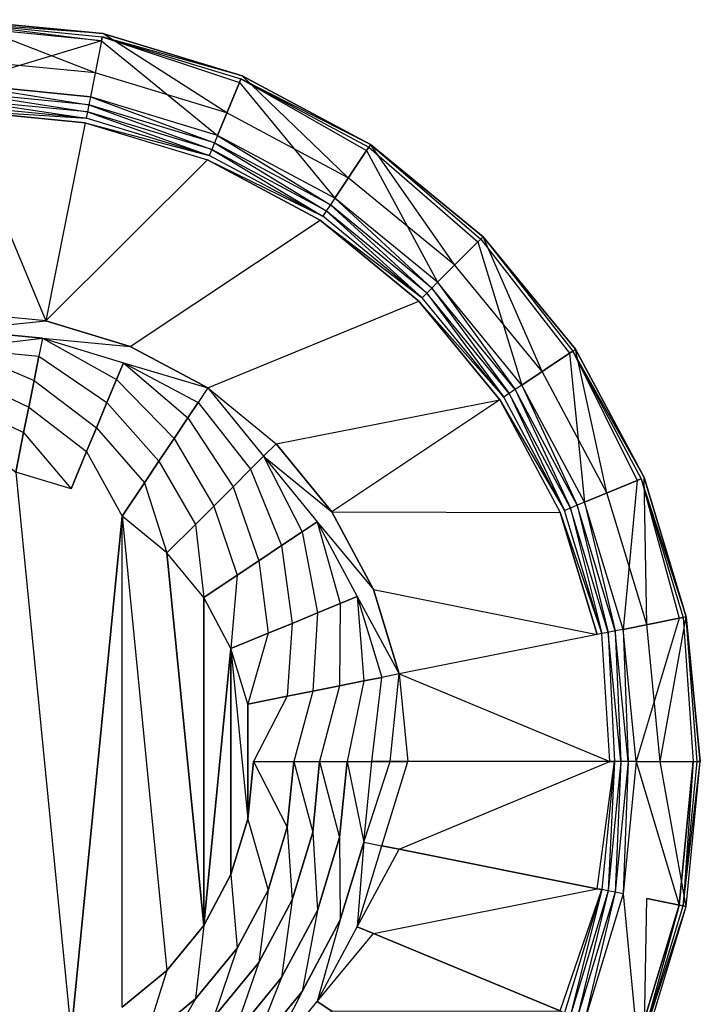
# Model space of a CAD drawing. Extents: x 0 to 0.6, y -0.37 to 0.
# Tile 6 of 6: x 0.43 to 0.6, y -0.246 to 0. Entities that reach past the tile are written whole.
import ezdxf

# ---------------------------------------------------------------- set-up
doc = ezdxf.new("R2010")
doc.units = 0
doc.layers.add('L0_WASHBASIN_N_3059_', color=7, linetype='CONTINUOUS')

msp = doc.modelspace()

# ---------------------------------------------------------------- linework, layer by layer
at = {"layer": 'L0_WASHBASIN_N_3059_', "color": 8}
for points, invisible_edges in [([(0.415197, 0, 0.086977), (0.449145, -0.013287, 0.086977), (0.414714, -0.009988, 0.086977), (0.415197, 0, 0.086977)], 13), ([(0.415197, 0, 0.087977), (0.451088, -0.003478, 0.086977), (0.415197, 0, 0.086977), (0.415197, 0, 0.087977)], 13), ([(0.451088, -0.003478, 0.086977), (0.415197, 0, 0.087977), (0.451088, -0.003478, 0.087977), (0.451088, -0.003478, 0.086977)], 12), ([(0.449145, -0.013287, 0.086977), (0.415197, 0, 0.086977), (0.451088, -0.003478, 0.086977), (0.449145, -0.013287, 0.086977)], 12), ([(0.415197, -0.0008, 0.088977), (0.451088, -0.003478, 0.087977), (0.415197, 0, 0.087977), (0.415197, -0.0008, 0.088977)], 13), ([(0.450737, -0.005251, 0.088977), (0.415197, -0.0008, 0.088977), (0.415148, -0.0018, 0.088977), (0.450737, -0.005251, 0.088977)], 13), ([(0.415197, -0.016, 0.088977), (0.450737, -0.005251, 0.088977), (0.415148, -0.0018, 0.088977), (0.415197, -0.016, 0.088977)], 13), ([(0.415197, -0.0008, 0.088977), (0.450737, -0.005251, 0.088977), (0.450933, -0.004265, 0.088977), (0.415197, -0.0008, 0.088977)], 12), ([(0.451088, -0.003478, 0.087977), (0.415197, -0.0008, 0.088977), (0.450933, -0.004265, 0.088977), (0.451088, -0.003478, 0.087977)], 12), ([(0.451088, -0.003478, 0.086977), (0.481981, -0.023248, 0.086977), (0.449145, -0.013287, 0.086977), (0.451088, -0.003478, 0.086977)], 13), ([(0.485117, -0.01568, 0.088977), (0.450933, -0.004265, 0.088977), (0.450737, -0.005251, 0.088977), (0.485117, -0.01568, 0.088977)], 13), ([(0.450933, -0.004265, 0.088977), (0.485808, -0.01401, 0.087977), (0.451088, -0.003478, 0.087977), (0.450933, -0.004265, 0.088977)], 13), ([(0.450933, -0.004265, 0.088977), (0.485117, -0.01568, 0.088977), (0.485501, -0.014752, 0.088977), (0.450933, -0.004265, 0.088977)], 12), ([(0.485808, -0.01401, 0.087977), (0.450933, -0.004265, 0.088977), (0.485501, -0.014752, 0.088977), (0.485808, -0.01401, 0.087977)], 12), ([(0.451088, -0.003478, 0.087977), (0.485808, -0.01401, 0.086977), (0.451088, -0.003478, 0.086977), (0.451088, -0.003478, 0.087977)], 13), ([(0.485808, -0.01401, 0.086977), (0.451088, -0.003478, 0.087977), (0.485808, -0.01401, 0.087977), (0.485808, -0.01401, 0.086977)], 12), ([(0.481981, -0.023248, 0.086977), (0.451088, -0.003478, 0.086977), (0.485808, -0.01401, 0.086977), (0.481981, -0.023248, 0.086977)], 12), ([(0.450737, -0.005251, 0.088977), (0.415197, -0.016, 0.088977), (0.447974, -0.019228, 0.088977), (0.450737, -0.005251, 0.088977)], 12), ([(0.479681, -0.028846, 0.088977), (0.450737, -0.005251, 0.088977), (0.447974, -0.019228, 0.088977), (0.479681, -0.028846, 0.088977)], 13), ([(0.450737, -0.005251, 0.088977), (0.479681, -0.028846, 0.088977), (0.485117, -0.01568, 0.088977), (0.450737, -0.005251, 0.088977)], 12), ([(0.485808, -0.01401, 0.086977), (0.51225, -0.039427, 0.086977), (0.481981, -0.023248, 0.086977), (0.485808, -0.01401, 0.086977)], 13), ([(0.485501, -0.014752, 0.088977), (0.517805, -0.031113, 0.087977), (0.485808, -0.01401, 0.087977), (0.485501, -0.014752, 0.088977)], 13), ([(0.485808, -0.01401, 0.087977), (0.517805, -0.031113, 0.086977), (0.485808, -0.01401, 0.086977), (0.485808, -0.01401, 0.087977)], 13), ([(0.517805, -0.031113, 0.086977), (0.485808, -0.01401, 0.087977), (0.517805, -0.031113, 0.087977), (0.517805, -0.031113, 0.086977)], 12), ([(0.51225, -0.039427, 0.086977), (0.485808, -0.01401, 0.086977), (0.517805, -0.031113, 0.086977), (0.51225, -0.039427, 0.086977)], 12), ([(0.447582, -0.021199, 0.088977), (0.415197, -0.016, 0.088977), (0.415098, -0.018, 0.088977), (0.447582, -0.021199, 0.088977)], 13), ([(0.415197, -0.016, 0.088977), (0.447582, -0.021199, 0.088977), (0.447974, -0.019228, 0.088977), (0.415197, -0.016, 0.088977)], 10), ([(0.508902, -0.044466, 0.088977), (0.485117, -0.01568, 0.088977), (0.479681, -0.028846, 0.088977), (0.508902, -0.044466, 0.088977)], 13), ([(0.516802, -0.032616, 0.088977), (0.485501, -0.014752, 0.088977), (0.485117, -0.01568, 0.088977), (0.516802, -0.032616, 0.088977)], 13), ([(0.485117, -0.01568, 0.088977), (0.508902, -0.044466, 0.088977), (0.516802, -0.032616, 0.088977), (0.485117, -0.01568, 0.088977)], 12), ([(0.485501, -0.014752, 0.088977), (0.516802, -0.032616, 0.088977), (0.51736, -0.03178, 0.088977), (0.485501, -0.014752, 0.088977)], 12), ([(0.517805, -0.031113, 0.087977), (0.485501, -0.014752, 0.088977), (0.51736, -0.03178, 0.088977), (0.517805, -0.031113, 0.087977)], 12), ([(0.447227, -0.022993, 0.088555), (0.415098, -0.018, 0.088977), (0.415031, -0.019822, 0.088555), (0.447227, -0.022993, 0.088555)], 13), ([(0.415098, -0.018, 0.088977), (0.447227, -0.022993, 0.088555), (0.447582, -0.021199, 0.088977), (0.415098, -0.018, 0.088977)], 10), ([(0.478912, -0.030703, 0.088977), (0.447974, -0.019228, 0.088977), (0.447582, -0.021199, 0.088977), (0.478912, -0.030703, 0.088977)], 13), ([(0.447974, -0.019228, 0.088977), (0.478912, -0.030703, 0.088977), (0.479681, -0.028846, 0.088977), (0.447974, -0.019228, 0.088977)], 10), ([(0.414948, -0.022579, 0.085928), (0.446924, -0.024536, 0.087537), (0.415006, -0.021392, 0.087537), (0.414948, -0.022579, 0.085928)], 12), ([(0.446924, -0.024536, 0.087537), (0.415031, -0.019822, 0.088555), (0.415006, -0.021392, 0.087537), (0.446924, -0.024536, 0.087537)], 13), ([(0.415031, -0.019822, 0.088555), (0.446924, -0.024536, 0.087537), (0.447227, -0.022993, 0.088555), (0.415031, -0.019822, 0.088555)], 10), ([(0.478214, -0.032393, 0.088555), (0.447582, -0.021199, 0.088977), (0.447227, -0.022993, 0.088555), (0.478214, -0.032393, 0.088555)], 13), ([(0.447582, -0.021199, 0.088977), (0.478214, -0.032393, 0.088555), (0.478912, -0.030703, 0.088977), (0.447582, -0.021199, 0.088977)], 10), ([(0.446924, -0.024536, 0.087537), (0.414948, -0.022579, 0.085928), (0.446693, -0.025698, 0.085922), (0.446924, -0.024536, 0.087537)], 13), ([(0.43687, -0.075085, 0.018011), (0.414948, -0.022579, 0.085928), (0.415057, -0.07293, 0.018006), (0.43687, -0.075085, 0.018011)], 13), ([(0.414948, -0.022579, 0.085928), (0.43687, -0.075085, 0.018011), (0.446693, -0.025698, 0.085922), (0.414948, -0.022579, 0.085928)], 10), ([(0.446693, -0.025698, 0.085922), (0.477616, -0.033846, 0.087537), (0.446924, -0.024536, 0.087537), (0.446693, -0.025698, 0.085922)], 12), ([(0.477616, -0.033846, 0.087537), (0.447227, -0.022993, 0.088555), (0.446924, -0.024536, 0.087537), (0.477616, -0.033846, 0.087537)], 13), ([(0.447227, -0.022993, 0.088555), (0.477616, -0.033846, 0.087537), (0.478214, -0.032393, 0.088555), (0.447227, -0.022993, 0.088555)], 10), ([(0.43687, -0.075085, 0.018011), (0.477162, -0.034941, 0.085922), (0.446693, -0.025698, 0.085922), (0.43687, -0.075085, 0.018011)], 10), ([(0.477616, -0.033846, 0.087537), (0.446693, -0.025698, 0.085922), (0.477162, -0.034941, 0.085922), (0.477616, -0.033846, 0.087537)], 13), ([(0.507786, -0.046137, 0.088977), (0.479681, -0.028846, 0.088977), (0.478912, -0.030703, 0.088977), (0.507786, -0.046137, 0.088977)], 13), ([(0.479681, -0.028846, 0.088977), (0.507786, -0.046137, 0.088977), (0.508902, -0.044466, 0.088977), (0.479681, -0.028846, 0.088977)], 10), ([(0.506771, -0.047657, 0.088555), (0.478912, -0.030703, 0.088977), (0.478214, -0.032393, 0.088555), (0.506771, -0.047657, 0.088555)], 13), ([(0.478912, -0.030703, 0.088977), (0.506771, -0.047657, 0.088555), (0.507786, -0.046137, 0.088977), (0.478912, -0.030703, 0.088977)], 10), ([(0.517805, -0.031113, 0.086977), (0.538781, -0.061201, 0.086977), (0.51225, -0.039427, 0.086977), (0.517805, -0.031113, 0.086977)], 13), ([(0.544574, -0.055408, 0.088977), (0.51736, -0.03178, 0.088977), (0.516802, -0.032616, 0.088977), (0.544574, -0.055408, 0.088977)], 13), ([(0.545285, -0.054697, 0.088977), (0.517805, -0.031113, 0.087977), (0.51736, -0.03178, 0.088977), (0.545285, -0.054697, 0.088977)], 13), ([(0.51736, -0.03178, 0.088977), (0.544574, -0.055408, 0.088977), (0.545285, -0.054697, 0.088977), (0.51736, -0.03178, 0.088977)], 12), ([(0.517805, -0.031113, 0.087977), (0.545852, -0.05413, 0.086977), (0.517805, -0.031113, 0.086977), (0.517805, -0.031113, 0.087977)], 13), ([(0.545852, -0.05413, 0.086977), (0.517805, -0.031113, 0.087977), (0.545852, -0.05413, 0.087977), (0.545852, -0.05413, 0.086977)], 12), ([(0.538781, -0.061201, 0.086977), (0.517805, -0.031113, 0.086977), (0.545852, -0.05413, 0.086977), (0.538781, -0.061201, 0.086977)], 12), ([(0.517805, -0.031113, 0.087977), (0.545285, -0.054697, 0.088977), (0.545852, -0.05413, 0.087977), (0.517805, -0.031113, 0.087977)], 12), ([(0.477162, -0.034941, 0.085922), (0.505902, -0.048965, 0.087537), (0.477616, -0.033846, 0.087537), (0.477162, -0.034941, 0.085922)], 12), ([(0.505902, -0.048965, 0.087537), (0.478214, -0.032393, 0.088555), (0.477616, -0.033846, 0.087537), (0.505902, -0.048965, 0.087537)], 13), ([(0.478214, -0.032393, 0.088555), (0.505902, -0.048965, 0.087537), (0.506771, -0.047657, 0.088555), (0.478214, -0.032393, 0.088555)], 10), ([(0.534515, -0.065485, 0.088977), (0.516802, -0.032616, 0.088977), (0.508902, -0.044466, 0.088977), (0.534515, -0.065485, 0.088977)], 13), ([(0.516802, -0.032616, 0.088977), (0.534515, -0.065485, 0.088977), (0.544574, -0.055408, 0.088977), (0.516802, -0.032616, 0.088977)], 12), ([(0.477162, -0.034941, 0.085922), (0.43687, -0.075085, 0.018011), (0.457893, -0.081462, 0.018011), (0.477162, -0.034941, 0.085922)], 13), ([(0.457893, -0.081462, 0.018011), (0.505243, -0.04995, 0.085922), (0.477162, -0.034941, 0.085922), (0.457893, -0.081462, 0.018011)], 12), ([(0.505902, -0.048965, 0.087537), (0.477162, -0.034941, 0.085922), (0.505243, -0.04995, 0.085922), (0.505902, -0.048965, 0.087537)], 13), ([(0.531802, -0.068199, 0.088555), (0.507786, -0.046137, 0.088977), (0.506771, -0.047657, 0.088555), (0.531802, -0.068199, 0.088555)], 13), ([(0.533094, -0.066906, 0.088977), (0.508902, -0.044466, 0.088977), (0.507786, -0.046137, 0.088977), (0.533094, -0.066906, 0.088977)], 13), ([(0.507786, -0.046137, 0.088977), (0.531802, -0.068199, 0.088555), (0.533094, -0.066906, 0.088977), (0.507786, -0.046137, 0.088977)], 10), ([(0.508902, -0.044466, 0.088977), (0.533094, -0.066906, 0.088977), (0.534515, -0.065485, 0.088977), (0.508902, -0.044466, 0.088977)], 10), ([(0.505243, -0.04995, 0.085922), (0.530694, -0.069312, 0.087537), (0.505902, -0.048965, 0.087537), (0.505243, -0.04995, 0.085922)], 12), ([(0.530694, -0.069312, 0.087537), (0.506771, -0.047657, 0.088555), (0.505902, -0.048965, 0.087537), (0.530694, -0.069312, 0.087537)], 13), ([(0.506771, -0.047657, 0.088555), (0.530694, -0.069312, 0.087537), (0.531802, -0.068199, 0.088555), (0.506771, -0.047657, 0.088555)], 10), ([(0.505243, -0.04995, 0.085922), (0.457893, -0.081462, 0.018011), (0.477268, -0.091818, 0.018011), (0.505243, -0.04995, 0.085922)], 13), ([(0.477268, -0.091818, 0.018011), (0.529856, -0.07015, 0.085922), (0.505243, -0.04995, 0.085922), (0.477268, -0.091818, 0.018011)], 12), ([(0.530694, -0.069312, 0.087537), (0.505243, -0.04995, 0.085922), (0.529856, -0.07015, 0.085922), (0.530694, -0.069312, 0.087537)], 13), ([(0.555534, -0.091098, 0.088977), (0.544574, -0.055408, 0.088977), (0.534515, -0.065485, 0.088977), (0.555534, -0.091098, 0.088977)], 13), ([(0.545852, -0.05413, 0.086977), (0.560554, -0.087732, 0.086977), (0.538781, -0.061201, 0.086977), (0.545852, -0.05413, 0.086977)], 13), ([(0.567366, -0.08318, 0.088977), (0.545285, -0.054697, 0.088977), (0.544574, -0.055408, 0.088977), (0.567366, -0.08318, 0.088977)], 13), ([(0.544574, -0.055408, 0.088977), (0.555534, -0.091098, 0.088977), (0.567366, -0.08318, 0.088977), (0.544574, -0.055408, 0.088977)], 12), ([(0.568202, -0.082622, 0.088977), (0.545852, -0.05413, 0.087977), (0.545285, -0.054697, 0.088977), (0.568202, -0.082622, 0.088977)], 13), ([(0.545285, -0.054697, 0.088977), (0.567366, -0.08318, 0.088977), (0.568202, -0.082622, 0.088977), (0.545285, -0.054697, 0.088977)], 12), ([(0.545852, -0.05413, 0.086977), (0.568869, -0.082176, 0.087977), (0.568869, -0.082176, 0.086977), (0.545852, -0.05413, 0.086977)], 13), ([(0.568869, -0.082176, 0.087977), (0.545852, -0.05413, 0.086977), (0.545852, -0.05413, 0.087977), (0.568869, -0.082176, 0.087977)], 12), ([(0.560554, -0.087732, 0.086977), (0.545852, -0.05413, 0.086977), (0.568869, -0.082176, 0.086977), (0.560554, -0.087732, 0.086977)], 12), ([(0.545852, -0.05413, 0.087977), (0.568202, -0.082622, 0.088977), (0.568869, -0.082176, 0.087977), (0.545852, -0.05413, 0.087977)], 12), ([(0.553863, -0.092214, 0.088977), (0.534515, -0.065485, 0.088977), (0.533094, -0.066906, 0.088977), (0.553863, -0.092214, 0.088977)], 13), ([(0.534515, -0.065485, 0.088977), (0.553863, -0.092214, 0.088977), (0.555534, -0.091098, 0.088977), (0.534515, -0.065485, 0.088977)], 10), ([(0.551041, -0.094104, 0.087537), (0.531802, -0.068199, 0.088555), (0.530694, -0.069312, 0.087537), (0.551041, -0.094104, 0.087537)], 13), ([(0.552345, -0.09323, 0.088555), (0.533094, -0.066906, 0.088977), (0.531802, -0.068199, 0.088555), (0.552345, -0.09323, 0.088555)], 13), ([(0.531802, -0.068199, 0.088555), (0.551041, -0.094104, 0.087537), (0.552345, -0.09323, 0.088555), (0.531802, -0.068199, 0.088555)], 10), ([(0.533094, -0.066906, 0.088977), (0.552345, -0.09323, 0.088555), (0.553863, -0.092214, 0.088977), (0.533094, -0.066906, 0.088977)], 10), ([(0.529856, -0.07015, 0.085922), (0.477268, -0.091818, 0.018011), (0.49425, -0.105756, 0.018011), (0.529856, -0.07015, 0.085922)], 13), ([(0.49425, -0.105756, 0.018011), (0.550056, -0.094763, 0.085922), (0.529856, -0.07015, 0.085922), (0.49425, -0.105756, 0.018011)], 12), ([(0.529856, -0.07015, 0.085922), (0.551041, -0.094104, 0.087537), (0.530694, -0.069312, 0.087537), (0.529856, -0.07015, 0.085922)], 12), ([(0.551041, -0.094104, 0.087537), (0.529856, -0.07015, 0.085922), (0.550056, -0.094763, 0.085922), (0.551041, -0.094104, 0.087537)], 13), ([(0.415006, -0.077331, 0.012061), (0.43687, -0.075085, 0.018011), (0.415057, -0.07293, 0.018006), (0.415006, -0.077331, 0.012061)], 12), ([(0.43687, -0.075085, 0.018011), (0.415006, -0.077331, 0.012061), (0.436011, -0.0794, 0.012061), (0.43687, -0.075085, 0.018011)], 13), ([(0.436011, -0.0794, 0.012061), (0.457893, -0.081462, 0.018011), (0.43687, -0.075085, 0.018011), (0.436011, -0.0794, 0.012061)], 12), ([(0.41495, -0.081894, 0.007446), (0.436011, -0.0794, 0.012061), (0.415006, -0.077331, 0.012061), (0.41495, -0.081894, 0.007446)], 12), ([(0.436011, -0.0794, 0.012061), (0.41495, -0.081894, 0.007446), (0.43512, -0.08388, 0.007446), (0.436011, -0.0794, 0.012061)], 13), ([(0.454461, -0.089747, 0.007446), (0.436011, -0.0794, 0.012061), (0.43512, -0.08388, 0.007446), (0.454461, -0.089747, 0.007446)], 13), ([(0.457893, -0.081462, 0.018011), (0.436011, -0.0794, 0.012061), (0.456209, -0.085527, 0.012061), (0.457893, -0.081462, 0.018011)], 13), ([(0.436011, -0.0794, 0.012061), (0.454461, -0.089747, 0.007446), (0.456209, -0.085527, 0.012061), (0.436011, -0.0794, 0.012061)], 12), ([(0.433917, -0.089929, 0.003533), (0.41495, -0.081894, 0.007446), (0.41479, -0.088045, 0.003533), (0.433917, -0.089929, 0.003533)], 13), ([(0.41495, -0.081894, 0.007446), (0.433917, -0.089929, 0.003533), (0.43512, -0.08388, 0.007446), (0.41495, -0.081894, 0.007446)], 12), ([(0.456209, -0.085527, 0.012061), (0.477268, -0.091818, 0.018011), (0.457893, -0.081462, 0.018011), (0.456209, -0.085527, 0.012061)], 12), ([(0.571154, -0.120319, 0.088977), (0.567366, -0.08318, 0.088977), (0.555534, -0.091098, 0.088977), (0.571154, -0.120319, 0.088977)], 13), ([(0.568869, -0.082176, 0.086977), (0.576733, -0.118, 0.086977), (0.560554, -0.087732, 0.086977), (0.568869, -0.082176, 0.086977)], 13), ([(0.584302, -0.114865, 0.088977), (0.568202, -0.082622, 0.088977), (0.567366, -0.08318, 0.088977), (0.584302, -0.114865, 0.088977)], 13), ([(0.567366, -0.08318, 0.088977), (0.571154, -0.120319, 0.088977), (0.584302, -0.114865, 0.088977), (0.567366, -0.08318, 0.088977)], 12), ([(0.568202, -0.082622, 0.088977), (0.585972, -0.114173, 0.087977), (0.568869, -0.082176, 0.087977), (0.568202, -0.082622, 0.088977)], 12), ([(0.568202, -0.082622, 0.088977), (0.584302, -0.114865, 0.088977), (0.585231, -0.114481, 0.088977), (0.568202, -0.082622, 0.088977)], 12), ([(0.585972, -0.114173, 0.087977), (0.568202, -0.082622, 0.088977), (0.585231, -0.114481, 0.088977), (0.585972, -0.114173, 0.087977)], 13), ([(0.568869, -0.082176, 0.086977), (0.585972, -0.114173, 0.087977), (0.585972, -0.114173, 0.086977), (0.568869, -0.082176, 0.086977)], 13), ([(0.585972, -0.114173, 0.087977), (0.568869, -0.082176, 0.086977), (0.568869, -0.082176, 0.087977), (0.585972, -0.114173, 0.087977)], 12), ([(0.576733, -0.118, 0.086977), (0.568869, -0.082176, 0.086977), (0.585972, -0.114173, 0.086977), (0.576733, -0.118, 0.086977)], 12), ([(0.452101, -0.095445, 0.003533), (0.43512, -0.08388, 0.007446), (0.433917, -0.089929, 0.003533), (0.452101, -0.095445, 0.003533)], 13), ([(0.43512, -0.08388, 0.007446), (0.452101, -0.095445, 0.003533), (0.454461, -0.089747, 0.007446), (0.43512, -0.08388, 0.007446)], 12), ([(0.472286, -0.099275, 0.007446), (0.456209, -0.085527, 0.012061), (0.454461, -0.089747, 0.007446), (0.472286, -0.099275, 0.007446)], 13), ([(0.477268, -0.091818, 0.018011), (0.456209, -0.085527, 0.012061), (0.474824, -0.095477, 0.012061), (0.477268, -0.091818, 0.018011)], 13), ([(0.456209, -0.085527, 0.012061), (0.472286, -0.099275, 0.007446), (0.474824, -0.095477, 0.012061), (0.456209, -0.085527, 0.012061)], 12), ([(0.432585, -0.096626, 0.000918), (0.41479, -0.088045, 0.003533), (0.414551, -0.09485, 0.000918), (0.432585, -0.096626, 0.000918)], 13), ([(0.41479, -0.088045, 0.003533), (0.432585, -0.096626, 0.000918), (0.433917, -0.089929, 0.003533), (0.41479, -0.088045, 0.003533)], 12), ([(0.449488, -0.101753, 0.000918), (0.433917, -0.089929, 0.003533), (0.432585, -0.096626, 0.000918), (0.449488, -0.101753, 0.000918)], 13), ([(0.433917, -0.089929, 0.003533), (0.449488, -0.101753, 0.000918), (0.452101, -0.095445, 0.003533), (0.433917, -0.089929, 0.003533)], 12), ([(0.468859, -0.104403, 0.003533), (0.454461, -0.089747, 0.007446), (0.452101, -0.095445, 0.003533), (0.468859, -0.104403, 0.003533)], 13), ([(0.454461, -0.089747, 0.007446), (0.468859, -0.104403, 0.003533), (0.472286, -0.099275, 0.007446), (0.454461, -0.089747, 0.007446)], 12), ([(0.491139, -0.108867, 0.012061), (0.477268, -0.091818, 0.018011), (0.474824, -0.095477, 0.012061), (0.491139, -0.108867, 0.012061)], 13), ([(0.477268, -0.091818, 0.018011), (0.491139, -0.108867, 0.012061), (0.49425, -0.105756, 0.018011), (0.477268, -0.091818, 0.018011)], 12), ([(0.56616, -0.12239, 0.087537), (0.552345, -0.09323, 0.088555), (0.551041, -0.094104, 0.087537), (0.56616, -0.12239, 0.087537)], 13), ([(0.567609, -0.121788, 0.088555), (0.553863, -0.092214, 0.088977), (0.552345, -0.09323, 0.088555), (0.567609, -0.121788, 0.088555)], 13), ([(0.552345, -0.09323, 0.088555), (0.56616, -0.12239, 0.087537), (0.567609, -0.121788, 0.088555), (0.552345, -0.09323, 0.088555)], 10), ([(0.569297, -0.121088, 0.088977), (0.555534, -0.091098, 0.088977), (0.553863, -0.092214, 0.088977), (0.569297, -0.121088, 0.088977)], 13), ([(0.553863, -0.092214, 0.088977), (0.567609, -0.121788, 0.088555), (0.569297, -0.121088, 0.088977), (0.553863, -0.092214, 0.088977)], 10), ([(0.555534, -0.091098, 0.088977), (0.569297, -0.121088, 0.088977), (0.571154, -0.120319, 0.088977), (0.555534, -0.091098, 0.088977)], 10), ([(0.431327, -0.10295), (0.414551, -0.09485, 0.000918), (0.414269, -0.10127), (0.431327, -0.10295)], 13), ([(0.414551, -0.09485, 0.000918), (0.431327, -0.10295), (0.432585, -0.096626, 0.000918), (0.414551, -0.09485, 0.000918)], 12), ([(0.465066, -0.11008, 0.000918), (0.452101, -0.095445, 0.003533), (0.449488, -0.101753, 0.000918), (0.465066, -0.11008, 0.000918)], 13), ([(0.452101, -0.095445, 0.003533), (0.465066, -0.11008, 0.000918), (0.468859, -0.104403, 0.003533), (0.452101, -0.095445, 0.003533)], 12), ([(0.487909, -0.112097, 0.007446), (0.474824, -0.095477, 0.012061), (0.472286, -0.099275, 0.007446), (0.487909, -0.112097, 0.007446)], 13), ([(0.474824, -0.095477, 0.012061), (0.487909, -0.112097, 0.007446), (0.491139, -0.108867, 0.012061), (0.474824, -0.095477, 0.012061)], 12), ([(0.550056, -0.094763, 0.085922), (0.49425, -0.105756, 0.018011), (0.508188, -0.122738, 0.018011), (0.550056, -0.094763, 0.085922)], 13), ([(0.508188, -0.122738, 0.018011), (0.565065, -0.122844, 0.085922), (0.550056, -0.094763, 0.085922), (0.508188, -0.122738, 0.018011)], 10), ([(0.550056, -0.094763, 0.085922), (0.56616, -0.12239, 0.087537), (0.551041, -0.094104, 0.087537), (0.550056, -0.094763, 0.085922)], 12), ([(0.56616, -0.12239, 0.087537), (0.550056, -0.094763, 0.085922), (0.565065, -0.122844, 0.085922), (0.56616, -0.12239, 0.087537)], 13), ([(0.44702, -0.107711), (0.432585, -0.096626, 0.000918), (0.431327, -0.10295), (0.44702, -0.107711)], 13), ([(0.432585, -0.096626, 0.000918), (0.44702, -0.107711), (0.449488, -0.101753, 0.000918), (0.432585, -0.096626, 0.000918)], 12), ([(0.483548, -0.116458, 0.003533), (0.472286, -0.099275, 0.007446), (0.468859, -0.104403, 0.003533), (0.483548, -0.116458, 0.003533)], 13), ([(0.472286, -0.099275, 0.007446), (0.483548, -0.116458, 0.003533), (0.487909, -0.112097, 0.007446), (0.472286, -0.099275, 0.007446)], 12), ([(0.414269, -0.10127), (0.429366, -0.112806), (0.431327, -0.10295), (0.414269, -0.10127)], 12), ([(0.443175, -0.116994), (0.431327, -0.10295), (0.429366, -0.112806), (0.443175, -0.116994)], 13), ([(0.431327, -0.10295), (0.443175, -0.116994), (0.44702, -0.107711), (0.431327, -0.10295)], 12), ([(0.461483, -0.115442), (0.449488, -0.101753, 0.000918), (0.44702, -0.107711), (0.461483, -0.115442)], 13), ([(0.449488, -0.101753, 0.000918), (0.461483, -0.115442), (0.465066, -0.11008, 0.000918), (0.449488, -0.101753, 0.000918)], 12), ([(0.47872, -0.121286, 0.000918), (0.468859, -0.104403, 0.003533), (0.465066, -0.11008, 0.000918), (0.47872, -0.121286, 0.000918)], 13), ([(0.468859, -0.104403, 0.003533), (0.47872, -0.121286, 0.000918), (0.483548, -0.116458, 0.003533), (0.468859, -0.104403, 0.003533)], 12), ([(0.455901, -0.123797), (0.44702, -0.107711), (0.443175, -0.116994), (0.455901, -0.123797)], 13), ([(0.44702, -0.107711), (0.455901, -0.123797), (0.461483, -0.115442), (0.44702, -0.107711)], 12), ([(0.491139, -0.108867, 0.012061), (0.508188, -0.122738, 0.018011), (0.49425, -0.105756, 0.018011), (0.491139, -0.108867, 0.012061)], 12), ([(0.474161, -0.125845), (0.465066, -0.11008, 0.000918), (0.461483, -0.115442), (0.474161, -0.125845)], 13), ([(0.465066, -0.11008, 0.000918), (0.474161, -0.125845), (0.47872, -0.121286, 0.000918), (0.465066, -0.11008, 0.000918)], 12), ([(0.500731, -0.12772, 0.007446), (0.491139, -0.108867, 0.012061), (0.487909, -0.112097, 0.007446), (0.500731, -0.12772, 0.007446)], 13), ([(0.508188, -0.122738, 0.018011), (0.491139, -0.108867, 0.012061), (0.504529, -0.125182, 0.012061), (0.508188, -0.122738, 0.018011)], 13), ([(0.491139, -0.108867, 0.012061), (0.500731, -0.12772, 0.007446), (0.504529, -0.125182, 0.012061), (0.491139, -0.108867, 0.012061)], 12), ([(0.429366, -0.112806), (0.429366, -0.257194), (0.443175, -0.253006), (0.429366, -0.112806)], 13), ([(0.429366, -0.112806), (0.443175, -0.253006), (0.443175, -0.116994), (0.429366, -0.112806)], 10), ([(0.495603, -0.131147, 0.003533), (0.487909, -0.112097, 0.007446), (0.483548, -0.116458, 0.003533), (0.495603, -0.131147, 0.003533)], 13), ([(0.487909, -0.112097, 0.007446), (0.495603, -0.131147, 0.003533), (0.500731, -0.12772, 0.007446), (0.487909, -0.112097, 0.007446)], 12), ([(0.580772, -0.152026, 0.088977), (0.584302, -0.114865, 0.088977), (0.571154, -0.120319, 0.088977), (0.580772, -0.152026, 0.088977)], 13), ([(0.585972, -0.114173, 0.086977), (0.586694, -0.150836, 0.086977), (0.576733, -0.118, 0.086977), (0.585972, -0.114173, 0.086977)], 13), ([(0.584302, -0.114865, 0.088977), (0.580772, -0.152026, 0.088977), (0.594731, -0.149245, 0.088977), (0.584302, -0.114865, 0.088977)], 12), ([(0.594731, -0.149245, 0.088977), (0.585231, -0.114481, 0.088977), (0.584302, -0.114865, 0.088977), (0.594731, -0.149245, 0.088977)], 13), ([(0.585231, -0.114481, 0.088977), (0.596504, -0.148893, 0.087977), (0.585972, -0.114173, 0.087977), (0.585231, -0.114481, 0.088977)], 12), ([(0.585231, -0.114481, 0.088977), (0.594731, -0.149245, 0.088977), (0.595717, -0.14905, 0.088977), (0.585231, -0.114481, 0.088977)], 12), ([(0.596504, -0.148893, 0.087977), (0.585231, -0.114481, 0.088977), (0.595717, -0.14905, 0.088977), (0.596504, -0.148893, 0.087977)], 13), ([(0.585972, -0.114173, 0.086977), (0.596504, -0.148893, 0.087977), (0.596504, -0.148893, 0.086977), (0.585972, -0.114173, 0.086977)], 13), ([(0.596504, -0.148893, 0.087977), (0.585972, -0.114173, 0.086977), (0.585972, -0.114173, 0.087977), (0.596504, -0.148893, 0.087977)], 12), ([(0.586694, -0.150836, 0.086977), (0.585972, -0.114173, 0.086977), (0.596504, -0.148893, 0.086977), (0.586694, -0.150836, 0.086977)], 12), ([(0.443175, -0.116994), (0.443175, -0.253006), (0.455901, -0.123797), (0.443175, -0.116994)], 13), ([(0.467055, -0.132951), (0.461483, -0.115442), (0.455901, -0.123797), (0.467055, -0.132951)], 13), ([(0.461483, -0.115442), (0.467055, -0.132951), (0.474161, -0.125845), (0.461483, -0.115442)], 12), ([(0.489926, -0.13494, 0.000918), (0.483548, -0.116458, 0.003533), (0.47872, -0.121286, 0.000918), (0.489926, -0.13494, 0.000918)], 13), ([(0.483548, -0.116458, 0.003533), (0.489926, -0.13494, 0.000918), (0.495603, -0.131147, 0.003533), (0.483548, -0.116458, 0.003533)], 12), ([(0.484564, -0.138523), (0.47872, -0.121286, 0.000918), (0.474161, -0.125845), (0.484564, -0.138523)], 13), ([(0.47872, -0.121286, 0.000918), (0.484564, -0.138523), (0.489926, -0.13494, 0.000918), (0.47872, -0.121286, 0.000918)], 12), ([(0.504529, -0.125182, 0.012061), (0.518544, -0.142113, 0.018011), (0.508188, -0.122738, 0.018011), (0.504529, -0.125182, 0.012061)], 12), ([(0.565065, -0.122844, 0.085922), (0.508188, -0.122738, 0.018011), (0.518544, -0.142113, 0.018011), (0.565065, -0.122844, 0.085922)], 13), ([(0.565065, -0.122844, 0.085922), (0.57547, -0.153082, 0.087537), (0.56616, -0.12239, 0.087537), (0.565065, -0.122844, 0.085922)], 12), ([(0.57547, -0.153082, 0.087537), (0.567609, -0.121788, 0.088555), (0.56616, -0.12239, 0.087537), (0.57547, -0.153082, 0.087537)], 13), ([(0.577009, -0.152775, 0.088555), (0.569297, -0.121088, 0.088977), (0.567609, -0.121788, 0.088555), (0.577009, -0.152775, 0.088555)], 13), ([(0.567609, -0.121788, 0.088555), (0.57547, -0.153082, 0.087537), (0.577009, -0.152775, 0.088555), (0.567609, -0.121788, 0.088555)], 10), ([(0.578801, -0.152418, 0.088977), (0.571154, -0.120319, 0.088977), (0.569297, -0.121088, 0.088977), (0.578801, -0.152418, 0.088977)], 13), ([(0.569297, -0.121088, 0.088977), (0.577009, -0.152775, 0.088555), (0.578801, -0.152418, 0.088977), (0.569297, -0.121088, 0.088977)], 10), ([(0.571154, -0.120319, 0.088977), (0.578801, -0.152418, 0.088977), (0.580772, -0.152026, 0.088977), (0.571154, -0.120319, 0.088977)], 10), ([(0.455901, -0.123797), (0.443175, -0.253006), (0.455901, -0.246203), (0.455901, -0.123797)], 10), ([(0.455901, -0.123797), (0.455901, -0.246203), (0.467055, -0.237049), (0.455901, -0.123797)], 13), ([(0.455901, -0.123797), (0.467055, -0.237049), (0.467055, -0.132951), (0.455901, -0.123797)], 10), ([(0.510259, -0.145545, 0.007446), (0.504529, -0.125182, 0.012061), (0.500731, -0.12772, 0.007446), (0.510259, -0.145545, 0.007446)], 13), ([(0.518544, -0.142113, 0.018011), (0.504529, -0.125182, 0.012061), (0.514479, -0.143797, 0.012061), (0.518544, -0.142113, 0.018011)], 13), ([(0.504529, -0.125182, 0.012061), (0.510259, -0.145545, 0.007446), (0.514479, -0.143797, 0.012061), (0.504529, -0.125182, 0.012061)], 12), ([(0.518544, -0.142113, 0.018011), (0.574308, -0.153313, 0.085922), (0.565065, -0.122844, 0.085922), (0.518544, -0.142113, 0.018011)], 12), ([(0.57547, -0.153082, 0.087537), (0.565065, -0.122844, 0.085922), (0.574308, -0.153313, 0.085922), (0.57547, -0.153082, 0.087537)], 13), ([(0.476209, -0.144105), (0.474161, -0.125845), (0.467055, -0.132951), (0.476209, -0.144105)], 13), ([(0.474161, -0.125845), (0.476209, -0.144105), (0.484564, -0.138523), (0.474161, -0.125845)], 12), ([(0.504561, -0.147905, 0.003533), (0.500731, -0.12772, 0.007446), (0.495603, -0.131147, 0.003533), (0.504561, -0.147905, 0.003533)], 13), ([(0.500731, -0.12772, 0.007446), (0.504561, -0.147905, 0.003533), (0.510259, -0.145545, 0.007446), (0.500731, -0.12772, 0.007446)], 12), ([(0.498253, -0.150518, 0.000918), (0.495603, -0.131147, 0.003533), (0.489926, -0.13494, 0.000918), (0.498253, -0.150518, 0.000918)], 13), ([(0.495603, -0.131147, 0.003533), (0.498253, -0.150518, 0.000918), (0.504561, -0.147905, 0.003533), (0.495603, -0.131147, 0.003533)], 12), ([(0.467055, -0.132951), (0.467055, -0.237049), (0.476209, -0.225895), (0.467055, -0.132951)], 9), ([(0.467055, -0.132951), (0.476209, -0.225895), (0.476209, -0.144105), (0.467055, -0.132951)], 8), ([(0.492295, -0.152986), (0.489926, -0.13494, 0.000918), (0.484564, -0.138523), (0.492295, -0.152986)], 13), ([(0.489926, -0.13494, 0.000918), (0.492295, -0.152986), (0.498253, -0.150518, 0.000918), (0.489926, -0.13494, 0.000918)], 12), ([(0.483012, -0.156831), (0.484564, -0.138523), (0.476209, -0.144105), (0.483012, -0.156831)], 13), ([(0.484564, -0.138523), (0.483012, -0.156831), (0.492295, -0.152986), (0.484564, -0.138523)], 12), ([(0.514479, -0.143797, 0.012061), (0.524921, -0.163137, 0.018011), (0.518544, -0.142113, 0.018011), (0.514479, -0.143797, 0.012061)], 12), ([(0.574308, -0.153313, 0.085922), (0.518544, -0.142113, 0.018011), (0.524921, -0.163137, 0.018011), (0.574308, -0.153313, 0.085922)], 13), ([(0.476209, -0.144105), (0.476209, -0.225895), (0.483012, -0.156831), (0.476209, -0.144105)], 8), ([(0.516126, -0.164886, 0.007446), (0.514479, -0.143797, 0.012061), (0.510259, -0.145545, 0.007446), (0.516126, -0.164886, 0.007446)], 13), ([(0.524921, -0.163137, 0.018011), (0.514479, -0.143797, 0.012061), (0.520606, -0.163995, 0.012061), (0.524921, -0.163137, 0.018011)], 13), ([(0.514479, -0.143797, 0.012061), (0.516126, -0.164886, 0.007446), (0.520606, -0.163995, 0.012061), (0.514479, -0.143797, 0.012061)], 12), ([(0.510077, -0.166089, 0.003533), (0.510259, -0.145545, 0.007446), (0.504561, -0.147905, 0.003533), (0.510077, -0.166089, 0.003533)], 13), ([(0.510259, -0.145545, 0.007446), (0.510077, -0.166089, 0.003533), (0.516126, -0.164886, 0.007446), (0.510259, -0.145545, 0.007446)], 12), ([(0.50338, -0.167421, 0.000918), (0.504561, -0.147905, 0.003533), (0.498253, -0.150518, 0.000918), (0.50338, -0.167421, 0.000918)], 13), ([(0.504561, -0.147905, 0.003533), (0.50338, -0.167421, 0.000918), (0.510077, -0.166089, 0.003533), (0.504561, -0.147905, 0.003533)], 12), ([(0.584019, -0.185, 0.088977), (0.594731, -0.149245, 0.088977), (0.580772, -0.152026, 0.088977), (0.584019, -0.185, 0.088977)], 13), ([(0.594731, -0.149245, 0.088977), (0.584019, -0.185, 0.088977), (0.598196, -0.185, 0.088977), (0.594731, -0.149245, 0.088977)], 12), ([(0.596504, -0.148893, 0.086977), (0.59, -0.185, 0.086977), (0.586694, -0.150836, 0.086977), (0.596504, -0.148893, 0.086977)], 13), ([(0.59, -0.185, 0.086977), (0.596504, -0.148893, 0.086977), (0.6, -0.185, 0.086977), (0.59, -0.185, 0.086977)], 12), ([(0.598196, -0.185, 0.088977), (0.595717, -0.14905, 0.088977), (0.594731, -0.149245, 0.088977), (0.598196, -0.185, 0.088977)], 13), ([(0.599201, -0.185, 0.088977), (0.596504, -0.148893, 0.087977), (0.595717, -0.14905, 0.088977), (0.599201, -0.185, 0.088977)], 12), ([(0.595717, -0.14905, 0.088977), (0.598196, -0.185, 0.088977), (0.599201, -0.185, 0.088977), (0.595717, -0.14905, 0.088977)], 12), ([(0.596504, -0.148893, 0.086977), (0.6, -0.185, 0.087977), (0.6, -0.185, 0.086977), (0.596504, -0.148893, 0.086977)], 13), ([(0.6, -0.185, 0.087977), (0.596504, -0.148893, 0.086977), (0.596504, -0.148893, 0.087977), (0.6, -0.185, 0.087977)], 12), ([(0.596504, -0.148893, 0.087977), (0.599201, -0.185, 0.088977), (0.6, -0.185, 0.087977), (0.596504, -0.148893, 0.087977)], 13), ([(0.497056, -0.168679), (0.498253, -0.150518, 0.000918), (0.492295, -0.152986), (0.497056, -0.168679)], 13), ([(0.498253, -0.150518, 0.000918), (0.497056, -0.168679), (0.50338, -0.167421, 0.000918), (0.498253, -0.150518, 0.000918)], 12), ([(0.58201, -0.185, 0.088977), (0.580772, -0.152026, 0.088977), (0.578801, -0.152418, 0.088977), (0.58201, -0.185, 0.088977)], 13), ([(0.580772, -0.152026, 0.088977), (0.58201, -0.185, 0.088977), (0.584019, -0.185, 0.088977), (0.580772, -0.152026, 0.088977)], 10), ([(0.4872, -0.17064), (0.492295, -0.152986), (0.483012, -0.156831), (0.4872, -0.17064)], 13), ([(0.492295, -0.152986), (0.4872, -0.17064), (0.497056, -0.168679), (0.492295, -0.152986)], 12), ([(0.524921, -0.163137, 0.018011), (0.577429, -0.185, 0.085922), (0.574308, -0.153313, 0.085922), (0.524921, -0.163137, 0.018011)], 10), ([(0.577429, -0.185, 0.085922), (0.57547, -0.153082, 0.087537), (0.574308, -0.153313, 0.085922), (0.577429, -0.185, 0.085922)], 12), ([(0.578614, -0.185, 0.087537), (0.577009, -0.152775, 0.088555), (0.57547, -0.153082, 0.087537), (0.578614, -0.185, 0.087537)], 13), ([(0.57547, -0.153082, 0.087537), (0.577429, -0.185, 0.085922), (0.578614, -0.185, 0.087537), (0.57547, -0.153082, 0.087537)], 13), ([(0.580183, -0.185, 0.088555), (0.578801, -0.152418, 0.088977), (0.577009, -0.152775, 0.088555), (0.580183, -0.185, 0.088555)], 13), ([(0.577009, -0.152775, 0.088555), (0.578614, -0.185, 0.087537), (0.580183, -0.185, 0.088555), (0.577009, -0.152775, 0.088555)], 10), ([(0.578801, -0.152418, 0.088977), (0.580183, -0.185, 0.088555), (0.58201, -0.185, 0.088977), (0.578801, -0.152418, 0.088977)], 10), ([(0.483012, -0.156831), (0.476209, -0.225895), (0.483012, -0.213169), (0.483012, -0.156831)], 8), ([(0.483012, -0.156831), (0.483012, -0.213169), (0.4872, -0.19936), (0.483012, -0.156831)], 12), ([(0.483012, -0.156831), (0.4872, -0.19936), (0.4872, -0.17064), (0.483012, -0.156831)], 8), ([(0.518107, -0.185, 0.007446), (0.520606, -0.163995, 0.012061), (0.516126, -0.164886, 0.007446), (0.518107, -0.185, 0.007446)], 12), ([(0.520606, -0.163995, 0.012061), (0.518107, -0.185, 0.007446), (0.522675, -0.185, 0.012061), (0.520606, -0.163995, 0.012061)], 13), ([(0.522675, -0.185, 0.012061), (0.524921, -0.163137, 0.018011), (0.520606, -0.163995, 0.012061), (0.522675, -0.185, 0.012061)], 12), ([(0.524921, -0.163137, 0.018011), (0.522675, -0.185, 0.012061), (0.527075, -0.185, 0.018011), (0.524921, -0.163137, 0.018011)], 13), ([(0.577429, -0.185, 0.085922), (0.524921, -0.163137, 0.018011), (0.527075, -0.185, 0.018011), (0.577429, -0.185, 0.085922)], 13), ([(0.505112, -0.185, 0.000918), (0.510077, -0.166089, 0.003533), (0.50338, -0.167421, 0.000918), (0.505112, -0.185, 0.000918)], 13), ([(0.510077, -0.166089, 0.003533), (0.505112, -0.185, 0.000918), (0.511939, -0.185, 0.003533), (0.510077, -0.166089, 0.003533)], 12), ([(0.511939, -0.185, 0.003533), (0.516126, -0.164886, 0.007446), (0.510077, -0.166089, 0.003533), (0.511939, -0.185, 0.003533)], 13), ([(0.516126, -0.164886, 0.007446), (0.511939, -0.185, 0.003533), (0.518107, -0.185, 0.007446), (0.516126, -0.164886, 0.007446)], 12), ([(0.488615, -0.185), (0.497056, -0.168679), (0.4872, -0.17064), (0.488615, -0.185)], 13), ([(0.497056, -0.168679), (0.488615, -0.185), (0.498663, -0.185), (0.497056, -0.168679)], 12), ([(0.498663, -0.185), (0.50338, -0.167421, 0.000918), (0.497056, -0.168679), (0.498663, -0.185)], 13), ([(0.50338, -0.167421, 0.000918), (0.498663, -0.185), (0.505112, -0.185, 0.000918), (0.50338, -0.167421, 0.000918)], 12), ([(0.4872, -0.17064), (0.4872, -0.19936), (0.488615, -0.185), (0.4872, -0.17064)], 12), ([(0.497056, -0.201321), (0.488615, -0.185), (0.4872, -0.19936), (0.497056, -0.201321)], 13), ([(0.488615, -0.185), (0.497056, -0.201321), (0.498663, -0.185), (0.488615, -0.185)], 12), ([(0.50338, -0.202579, 0.000918), (0.498663, -0.185), (0.497056, -0.201321), (0.50338, -0.202579, 0.000918)], 13), ([(0.498663, -0.185), (0.50338, -0.202579, 0.000918), (0.505112, -0.185, 0.000918), (0.498663, -0.185)], 12), ([(0.510077, -0.203911, 0.003533), (0.505112, -0.185, 0.000918), (0.50338, -0.202579, 0.000918), (0.510077, -0.203911, 0.003533)], 13), ([(0.505112, -0.185, 0.000918), (0.510077, -0.203911, 0.003533), (0.511939, -0.185, 0.003533), (0.505112, -0.185, 0.000918)], 12), ([(0.516126, -0.205114, 0.007446), (0.511939, -0.185, 0.003533), (0.510077, -0.203911, 0.003533), (0.516126, -0.205114, 0.007446)], 13), ([(0.511939, -0.185, 0.003533), (0.516126, -0.205114, 0.007446), (0.518107, -0.185, 0.007446), (0.511939, -0.185, 0.003533)], 12), ([(0.522675, -0.185, 0.012061), (0.516126, -0.205114, 0.007446), (0.520606, -0.206005, 0.012061), (0.522675, -0.185, 0.012061)], 13), ([(0.516126, -0.205114, 0.007446), (0.522675, -0.185, 0.012061), (0.518107, -0.185, 0.007446), (0.516126, -0.205114, 0.007446)], 12), ([(0.527075, -0.185, 0.018011), (0.520606, -0.206005, 0.012061), (0.524921, -0.206863, 0.018011), (0.527075, -0.185, 0.018011)], 13), ([(0.520606, -0.206005, 0.012061), (0.527075, -0.185, 0.018011), (0.522675, -0.185, 0.012061), (0.520606, -0.206005, 0.012061)], 12), ([(0.577429, -0.185, 0.085922), (0.524921, -0.206863, 0.018011), (0.574308, -0.216687, 0.085922), (0.577429, -0.185, 0.085922)], 13), ([(0.524921, -0.206863, 0.018011), (0.577429, -0.185, 0.085922), (0.527075, -0.185, 0.018011), (0.524921, -0.206863, 0.018011)], 12), ([(0.578614, -0.185, 0.087537), (0.574308, -0.216687, 0.085922), (0.57547, -0.216918, 0.087537), (0.578614, -0.185, 0.087537)], 13), ([(0.574308, -0.216687, 0.085922), (0.578614, -0.185, 0.087537), (0.577429, -0.185, 0.085922), (0.574308, -0.216687, 0.085922)], 12), ([(0.577009, -0.217225, 0.088555), (0.578614, -0.185, 0.087537), (0.57547, -0.216918, 0.087537), (0.577009, -0.217225, 0.088555)], 13), ([(0.578801, -0.217582, 0.088977), (0.580183, -0.185, 0.088555), (0.577009, -0.217225, 0.088555), (0.578801, -0.217582, 0.088977)], 13), ([(0.578614, -0.185, 0.087537), (0.577009, -0.217225, 0.088555), (0.580183, -0.185, 0.088555), (0.578614, -0.185, 0.087537)], 10), ([(0.580772, -0.217974, 0.088977), (0.58201, -0.185, 0.088977), (0.578801, -0.217582, 0.088977), (0.580772, -0.217974, 0.088977)], 13), ([(0.580183, -0.185, 0.088555), (0.578801, -0.217582, 0.088977), (0.58201, -0.185, 0.088977), (0.580183, -0.185, 0.088555)], 10), ([(0.594731, -0.220755, 0.088977), (0.584019, -0.185, 0.088977), (0.580772, -0.217974, 0.088977), (0.594731, -0.220755, 0.088977)], 13), ([(0.58201, -0.185, 0.088977), (0.580772, -0.217974, 0.088977), (0.584019, -0.185, 0.088977), (0.58201, -0.185, 0.088977)], 10), ([(0.584019, -0.185, 0.088977), (0.594731, -0.220755, 0.088977), (0.598196, -0.185, 0.088977), (0.584019, -0.185, 0.088977)], 12), ([(0.59, -0.185, 0.086977), (0.596504, -0.221107, 0.086977), (0.586694, -0.219164, 0.086977), (0.59, -0.185, 0.086977)], 13), ([(0.596504, -0.221107, 0.086977), (0.59, -0.185, 0.086977), (0.6, -0.185, 0.086977), (0.596504, -0.221107, 0.086977)], 12), ([(0.595717, -0.22095, 0.088977), (0.598196, -0.185, 0.088977), (0.594731, -0.220755, 0.088977), (0.595717, -0.22095, 0.088977)], 13), ([(0.598196, -0.185, 0.088977), (0.595717, -0.22095, 0.088977), (0.599201, -0.185, 0.088977), (0.598196, -0.185, 0.088977)], 12), ([(0.6, -0.185, 0.087977), (0.595717, -0.22095, 0.088977), (0.596504, -0.221107, 0.087977), (0.6, -0.185, 0.087977)], 13), ([(0.595717, -0.22095, 0.088977), (0.6, -0.185, 0.087977), (0.599201, -0.185, 0.088977), (0.595717, -0.22095, 0.088977)], 12), ([(0.6, -0.185, 0.086977), (0.596504, -0.221107, 0.087977), (0.596504, -0.221107, 0.086977), (0.6, -0.185, 0.086977)], 13), ([(0.596504, -0.221107, 0.087977), (0.6, -0.185, 0.086977), (0.6, -0.185, 0.087977), (0.596504, -0.221107, 0.087977)], 12), ([(0.492295, -0.217014), (0.4872, -0.19936), (0.483012, -0.213169), (0.492295, -0.217014)], 13), ([(0.4872, -0.19936), (0.492295, -0.217014), (0.497056, -0.201321), (0.4872, -0.19936)], 12), ([(0.498253, -0.219482, 0.000918), (0.497056, -0.201321), (0.492295, -0.217014), (0.498253, -0.219482, 0.000918)], 13), ([(0.497056, -0.201321), (0.498253, -0.219482, 0.000918), (0.50338, -0.202579, 0.000918), (0.497056, -0.201321)], 12), ([(0.504561, -0.222095, 0.003533), (0.50338, -0.202579, 0.000918), (0.498253, -0.219482, 0.000918), (0.504561, -0.222095, 0.003533)], 13), ([(0.50338, -0.202579, 0.000918), (0.504561, -0.222095, 0.003533), (0.510077, -0.203911, 0.003533), (0.50338, -0.202579, 0.000918)], 12), ([(0.510259, -0.224455, 0.007446), (0.510077, -0.203911, 0.003533), (0.504561, -0.222095, 0.003533), (0.510259, -0.224455, 0.007446)], 13), ([(0.510077, -0.203911, 0.003533), (0.510259, -0.224455, 0.007446), (0.516126, -0.205114, 0.007446), (0.510077, -0.203911, 0.003533)], 12), ([(0.514479, -0.226203, 0.012061), (0.516126, -0.205114, 0.007446), (0.510259, -0.224455, 0.007446), (0.514479, -0.226203, 0.012061)], 13), ([(0.516126, -0.205114, 0.007446), (0.514479, -0.226203, 0.012061), (0.520606, -0.206005, 0.012061), (0.516126, -0.205114, 0.007446)], 12), ([(0.514479, -0.226203, 0.012061), (0.524921, -0.206863, 0.018011), (0.520606, -0.206005, 0.012061), (0.514479, -0.226203, 0.012061)], 12), ([(0.524921, -0.206863, 0.018011), (0.514479, -0.226203, 0.012061), (0.518544, -0.227887, 0.018011), (0.524921, -0.206863, 0.018011)], 13), ([(0.518544, -0.227887, 0.018011), (0.574308, -0.216687, 0.085922), (0.524921, -0.206863, 0.018011), (0.518544, -0.227887, 0.018011)], 12), ([(0.484564, -0.231477), (0.483012, -0.213169), (0.476209, -0.225895), (0.484564, -0.231477)], 13), ([(0.483012, -0.213169), (0.484564, -0.231477), (0.492295, -0.217014), (0.483012, -0.213169)], 12), ([(0.489926, -0.23506, 0.000918), (0.492295, -0.217014), (0.484564, -0.231477), (0.489926, -0.23506, 0.000918)], 13), ([(0.492295, -0.217014), (0.489926, -0.23506, 0.000918), (0.498253, -0.219482, 0.000918), (0.492295, -0.217014)], 12), ([(0.574308, -0.216687, 0.085922), (0.518544, -0.227887, 0.018011), (0.565065, -0.247156, 0.085922), (0.574308, -0.216687, 0.085922)], 13), ([(0.565065, -0.247156, 0.085922), (0.57547, -0.216918, 0.087537), (0.574308, -0.216687, 0.085922), (0.565065, -0.247156, 0.085922)], 12), ([(0.57547, -0.216918, 0.087537), (0.565065, -0.247156, 0.085922), (0.56616, -0.24761, 0.087537), (0.57547, -0.216918, 0.087537)], 13), ([(0.567609, -0.248212, 0.088555), (0.57547, -0.216918, 0.087537), (0.56616, -0.24761, 0.087537), (0.567609, -0.248212, 0.088555)], 13), ([(0.57547, -0.216918, 0.087537), (0.567609, -0.248212, 0.088555), (0.577009, -0.217225, 0.088555), (0.57547, -0.216918, 0.087537)], 10), ([(0.569297, -0.248912, 0.088977), (0.577009, -0.217225, 0.088555), (0.567609, -0.248212, 0.088555), (0.569297, -0.248912, 0.088977)], 13), ([(0.577009, -0.217225, 0.088555), (0.569297, -0.248912, 0.088977), (0.578801, -0.217582, 0.088977), (0.577009, -0.217225, 0.088555)], 10), ([(0.571154, -0.249681, 0.088977), (0.578801, -0.217582, 0.088977), (0.569297, -0.248912, 0.088977), (0.571154, -0.249681, 0.088977)], 13), ([(0.578801, -0.217582, 0.088977), (0.571154, -0.249681, 0.088977), (0.580772, -0.217974, 0.088977), (0.578801, -0.217582, 0.088977)], 10), ([(0.584302, -0.255135, 0.088977), (0.580772, -0.217974, 0.088977), (0.571154, -0.249681, 0.088977), (0.584302, -0.255135, 0.088977)], 13), ([(0.580772, -0.217974, 0.088977), (0.584302, -0.255135, 0.088977), (0.594731, -0.220755, 0.088977), (0.580772, -0.217974, 0.088977)], 12), ([(0.495603, -0.238853, 0.003533), (0.498253, -0.219482, 0.000918), (0.489926, -0.23506, 0.000918), (0.495603, -0.238853, 0.003533)], 13), ([(0.498253, -0.219482, 0.000918), (0.495603, -0.238853, 0.003533), (0.504561, -0.222095, 0.003533), (0.498253, -0.219482, 0.000918)], 12), ([(0.586694, -0.219164, 0.086977), (0.585972, -0.255827, 0.086977), (0.576733, -0.252, 0.086977), (0.586694, -0.219164, 0.086977)], 13), ([(0.585231, -0.255519, 0.088977), (0.594731, -0.220755, 0.088977), (0.584302, -0.255135, 0.088977), (0.585231, -0.255519, 0.088977)], 13), ([(0.594731, -0.220755, 0.088977), (0.585231, -0.255519, 0.088977), (0.595717, -0.22095, 0.088977), (0.594731, -0.220755, 0.088977)], 12), ([(0.585231, -0.255519, 0.088977), (0.596504, -0.221107, 0.087977), (0.595717, -0.22095, 0.088977), (0.585231, -0.255519, 0.088977)], 12), ([(0.585972, -0.255827, 0.086977), (0.586694, -0.219164, 0.086977), (0.596504, -0.221107, 0.086977), (0.585972, -0.255827, 0.086977)], 12), ([(0.500731, -0.24228, 0.007446), (0.504561, -0.222095, 0.003533), (0.495603, -0.238853, 0.003533), (0.500731, -0.24228, 0.007446)], 13), ([(0.504561, -0.222095, 0.003533), (0.500731, -0.24228, 0.007446), (0.510259, -0.224455, 0.007446), (0.504561, -0.222095, 0.003533)], 12), ([(0.596504, -0.221107, 0.087977), (0.585231, -0.255519, 0.088977), (0.585972, -0.255827, 0.087977), (0.596504, -0.221107, 0.087977)], 13), ([(0.596504, -0.221107, 0.086977), (0.585972, -0.255827, 0.087977), (0.585972, -0.255827, 0.086977), (0.596504, -0.221107, 0.086977)], 13), ([(0.585972, -0.255827, 0.087977), (0.596504, -0.221107, 0.086977), (0.596504, -0.221107, 0.087977), (0.585972, -0.255827, 0.087977)], 12), ([(0.504529, -0.244818, 0.012061), (0.510259, -0.224455, 0.007446), (0.500731, -0.24228, 0.007446), (0.504529, -0.244818, 0.012061)], 13), ([(0.510259, -0.224455, 0.007446), (0.504529, -0.244818, 0.012061), (0.514479, -0.226203, 0.012061), (0.510259, -0.224455, 0.007446)], 12), ([(0.474161, -0.244155), (0.476209, -0.225895), (0.467055, -0.237049), (0.474161, -0.244155)], 13), ([(0.476209, -0.225895), (0.474161, -0.244155), (0.484564, -0.231477), (0.476209, -0.225895)], 12), ([(0.504529, -0.244818, 0.012061), (0.518544, -0.227887, 0.018011), (0.514479, -0.226203, 0.012061), (0.504529, -0.244818, 0.012061)], 12), ([(0.518544, -0.227887, 0.018011), (0.504529, -0.244818, 0.012061), (0.508188, -0.247262, 0.018011), (0.518544, -0.227887, 0.018011)], 13), ([(0.508188, -0.247262, 0.018011), (0.565065, -0.247156, 0.085922), (0.518544, -0.227887, 0.018011), (0.508188, -0.247262, 0.018011)], 12), ([(0.47872, -0.248714, 0.000918), (0.484564, -0.231477), (0.474161, -0.244155), (0.47872, -0.248714, 0.000918)], 13), ([(0.484564, -0.231477), (0.47872, -0.248714, 0.000918), (0.489926, -0.23506, 0.000918), (0.484564, -0.231477)], 12), ([(0.483548, -0.253542, 0.003533), (0.489926, -0.23506, 0.000918), (0.47872, -0.248714, 0.000918), (0.483548, -0.253542, 0.003533)], 13), ([(0.489926, -0.23506, 0.000918), (0.483548, -0.253542, 0.003533), (0.495603, -0.238853, 0.003533), (0.489926, -0.23506, 0.000918)], 12), ([(0.461483, -0.254558), (0.467055, -0.237049), (0.455901, -0.246203), (0.461483, -0.254558)], 13), ([(0.467055, -0.237049), (0.461483, -0.254558), (0.474161, -0.244155), (0.467055, -0.237049)], 12), ([(0.487909, -0.257903, 0.007446), (0.495603, -0.238853, 0.003533), (0.483548, -0.253542, 0.003533), (0.487909, -0.257903, 0.007446)], 13), ([(0.495603, -0.238853, 0.003533), (0.487909, -0.257903, 0.007446), (0.500731, -0.24228, 0.007446), (0.495603, -0.238853, 0.003533)], 12), ([(0.491139, -0.261133, 0.012061), (0.500731, -0.24228, 0.007446), (0.487909, -0.257903, 0.007446), (0.491139, -0.261133, 0.012061)], 13), ([(0.500731, -0.24228, 0.007446), (0.491139, -0.261133, 0.012061), (0.504529, -0.244818, 0.012061), (0.500731, -0.24228, 0.007446)], 12), ([(0.465066, -0.25992, 0.000918), (0.474161, -0.244155), (0.461483, -0.254558), (0.465066, -0.25992, 0.000918)], 13), ([(0.474161, -0.244155), (0.465066, -0.25992, 0.000918), (0.47872, -0.248714, 0.000918), (0.474161, -0.244155)], 12), ([(0.491139, -0.261133, 0.012061), (0.508188, -0.247262, 0.018011), (0.504529, -0.244818, 0.012061), (0.491139, -0.261133, 0.012061)], 12)]:
    msp.add_3dface(points, dxfattribs=dict(at, invisible_edges=invisible_edges))

doc.saveas('drawing.dxf')
